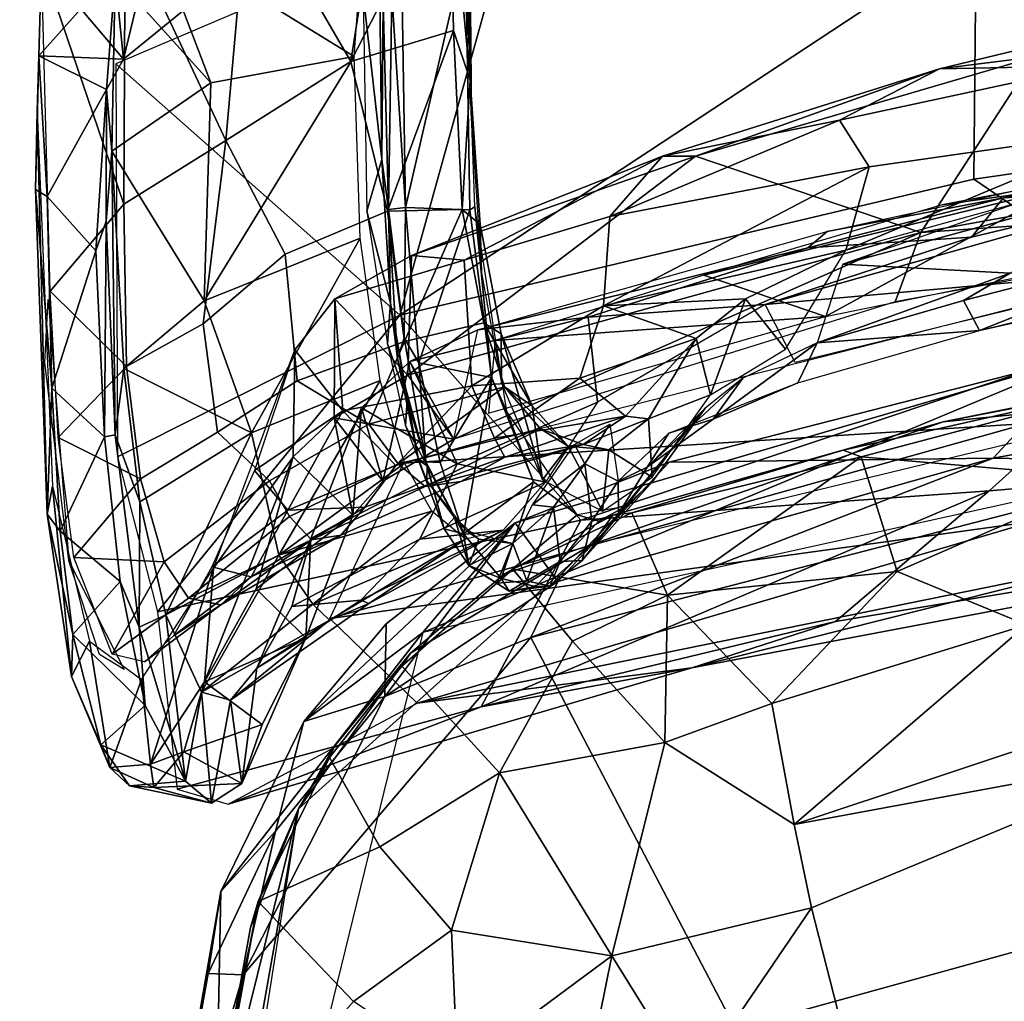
# Model space of a CAD drawing. Header units: millimetres. Extents: x -367 to 317, y -615 to 392.
# Tile 55 of 191: x -248 to -132, y 113 to 229. Entities that reach past the tile are written whole.
import ezdxf

# ---------------------------------------------------------------- set-up
doc = ezdxf.new("R2010")
doc.units = ezdxf.units.MM
doc.layers.add('Fbx_Root', color=7, linetype='Continuous', true_color=0x000000)
doc.styles.add('Default', font='arial.ttf')
doc.dimstyles.new('Default', dxfattribs={"dimscale": 10, "dimtxt": 2.5, "dimasz": 3, "dimexe": 1, "dimexo": 0.5, "dimgap": 0.8, "dimtad": 1, "dimtoh": 1, "dimzin": 1, "dimdsep": 46, "dimtxsty": 'Default', "dimcen": 2.5, "dimadec": 1, "dimazin": 1, "dimtfac": 1, "dimtdec": 4, "dimtix": 1, "dimtofl": 0, "dimtmove": 1, "dimatfit": 3, "dimfxl": 1, "dimtolj": 1, "dimtzin": 1, "dimarcsym": 0})

# ---------------------------------------------------------------- blocks, each defined once
blk = doc.blocks.new('*D1')
at = {"layer": 'Defpoints', "color": 0}
for p in [(-317.82, 295.28), (317.18, 295.28), (-317.82, -604.77)]:
    blk.add_point(p, dxfattribs=at)
at = {"layer": 'Fbx_Root', "color": 0, "lineweight": -2}
for p, q in [((-317.82, 290.28), (-317.82, -614.77)), ((317.18, 290.28), (317.18, -614.77)), ((287.18, -604.77), (-287.82, -604.77))]:
    blk.add_line(p, q, dxfattribs=at)
at = {"layer": 'Fbx_Root', "color": 0}
for points in [[(-287.82, -599.77), (-287.82, -609.77), (-317.82, -604.77)], [(287.18, -609.77), (287.18, -599.77), (317.18, -604.77)]]:
    blk.add_solid(points, dxfattribs=at)
at = {"layer": 'Fbx_Root', "color": 0, "insert": (-0.32, -584.01), "char_height": 25, "attachment_point": 5, "style": 'Default'}
blk.add_mtext('\\A1;635.00', dxfattribs=at)

msp = doc.modelspace()

# ---------------------------------------------------------------- linework, layer by layer
at = {"layer": 'Fbx_Root'}
for points in [[(-208.998, 224.219, 835.748), (-221.031, 245.008, 919.348), (-204.598, 252.479, 923.128)], [(-208.998, 224.219, 835.748), (-204.598, 252.479, 923.128), (-197.26, 247.065, 898.36)], [(-196.88, 227.873, 835.347), (-208.998, 224.219, 835.748), (-197.26, 247.065, 898.36)], [(-194.925, 222.02, 819.108), (-196.88, 227.873, 835.347), (-197.26, 247.065, 898.36)], [(-194.925, 222.02, 819.108), (-197.26, 247.065, 898.36), (-195.246, 245.091, 896.296)], [(-235.564, 240.233, 927.177), (-221.031, 245.008, 919.348), (-223.721, 214.925, 825.89)], [(-223.721, 214.925, 825.89), (-221.031, 245.008, 919.348), (-208.998, 224.219, 835.748)], [(-194.759, 217.223, 824.889), (-194.925, 222.02, 819.108), (-195.246, 245.091, 896.296)], [(-194.759, 217.223, 824.889), (-195.246, 245.091, 896.296), (-194.968, 239.453, 897.305)], [(-203.223, 194.319, 816.341), (-189.394, 244.125, 952.193), (-236.673, 223.947, 937.441)], [(-203.223, 194.319, 816.341), (-135.281, 239.079, 902.977), (-189.394, 244.125, 952.193)], [(-135.554, 210.335, 817.197), (-66.128, 220.325, 821.241), (-54.065, 242.658, 884.729), (-135.281, 239.079, 902.977)], [(-235.731, 207.385, 822.931), (-245.445, 235.941, 932.052), (-235.564, 240.233, 927.177)], [(-235.731, 207.385, 822.931), (-235.564, 240.233, 927.177), (-223.721, 214.925, 825.89)], [(-225.477, 221.711, 875.44), (-232.197, 239.336, 939.49), (-236.742, 234.229, 930.097)], [(-235.777, 224.491, 935.502), (-236.742, 234.229, 930.097), (-232.197, 239.336, 939.49)], [(-235.777, 224.491, 935.502), (-232.197, 239.336, 939.49), (-227.169, 231.515, 946.434)], [(-232.197, 239.336, 939.49), (-225.477, 221.711, 875.44), (-208.576, 224.813, 861.905)], [(-232.197, 239.336, 939.49), (-208.576, 224.813, 861.905), (-207.647, 237.588, 902.074)], [(-203.223, 194.319, 816.341), (-135.554, 210.335, 817.197), (-135.281, 239.079, 902.977)], [(-202.559, 206.996, 819.292), (-195.47, 237.768, 896.669), (-202.919, 231.633, 898.611)], [(-195.47, 237.768, 896.669), (-202.559, 206.996, 819.292), (-194.964, 206.721, 794.105)], [(-195.47, 237.768, 896.669), (-194.964, 206.721, 794.105), (-194.366, 207.083, 790.266)], [(-245.762, 224.879, 930.787), (-245.445, 235.941, 932.052), (-245.971, 218.369, 882.252)], [(-245.762, 224.879, 930.787), (-240.813, 230.417, 942.23), (-245.445, 235.941, 932.052)], [(-245.445, 235.941, 932.052), (-235.731, 207.385, 822.931), (-244.407, 197.143, 808.643)], [(-205.324, 212.657, 823.437), (-205.611, 235.059, 897.431), (-207.538, 232.137, 885.317)], [(-205.324, 212.657, 823.437), (-205.168, 231.285, 894.998), (-205.611, 235.059, 897.431)], [(-237.794, 220.906, 927.201), (-236.742, 234.229, 930.097), (-235.777, 224.491, 935.502)], [(-236.742, 234.229, 930.097), (-237.794, 220.906, 927.201), (-237.144, 213.633, 868.91)], [(-236.742, 234.229, 930.097), (-237.144, 213.633, 868.91), (-225.477, 221.711, 875.44)], [(-205.324, 212.657, 823.437), (-207.538, 232.137, 885.317), (-207.096, 206.564, 799.434)], [(-204.145, 232.185, 900.414), (-205.168, 231.285, 894.998), (-204.542, 206.779, 817.533)], [(-204.145, 232.185, 900.414), (-204.542, 206.779, 817.533), (-202.559, 206.996, 819.292)], [(-202.559, 206.996, 819.292), (-202.919, 231.633, 898.611), (-204.145, 232.185, 900.414)], [(-139.604, 223.357, 447.767), (-121.652, 223.713, 463.508), (-100.681, 232.773, 443.702)], [(-100.681, 232.773, 443.702), (-128.363, 224.749, 444.912), (-139.604, 223.357, 447.767)], [(-235.777, 224.491, 935.502), (-227.169, 231.515, 946.434), (-240.813, 230.417, 942.23)], [(-205.168, 231.285, 894.998), (-205.324, 212.657, 823.437), (-204.542, 206.779, 817.533)], [(-240.813, 230.417, 942.23), (-245.762, 224.879, 930.787), (-235.777, 224.491, 935.502)], [(-208.998, 224.219, 835.748), (-196.88, 227.873, 835.347), (-204.676, 206.578, 769.616)], [(-195.871, 206.785, 760.82), (-204.676, 206.578, 769.616), (-196.88, 227.873, 835.347)], [(-194.925, 222.02, 819.108), (-195.871, 206.785, 760.82), (-196.88, 227.873, 835.347)], [(-246.153, 209.14, 879.678), (-245.762, 224.879, 930.787), (-245.971, 218.369, 882.252)], [(-245.762, 224.879, 930.787), (-246.153, 209.14, 879.678), (-244.771, 208.299, 883.581)], [(-237.794, 220.906, 927.201), (-235.777, 224.491, 935.502), (-245.762, 224.879, 930.787)], [(-244.771, 208.299, 883.581), (-237.794, 220.906, 927.201), (-245.762, 224.879, 930.787)], [(-208.576, 224.813, 861.905), (-225.477, 221.711, 875.44), (-226.288, 196.01, 794.662)], [(-208.576, 224.813, 861.905), (-226.288, 196.01, 794.662), (-207.883, 203.407, 789.443)], [(-216.726, 201.531, 767.789), (-223.721, 214.925, 825.89), (-208.998, 224.219, 835.748), (-204.676, 206.578, 769.616)], [(-139.604, 223.357, 447.767), (-128.363, 224.749, 444.912), (-168.373, 213.065, 450.223)], [(-128.363, 224.749, 444.912), (-141.821, 204.072, 446.071), (-168.373, 213.065, 450.223)], [(-141.821, 204.072, 446.071), (-128.363, 224.749, 444.912), (-83.802, 214.564, 440.093)], [(-236.673, 223.947, 937.441), (-236.495, 177.629, 794.356), (-203.223, 194.319, 816.341)], [(-172.242, 213.062, 452.348), (-151.385, 217.297, 460.417), (-139.604, 223.357, 447.767)], [(-139.604, 223.357, 447.767), (-168.373, 213.065, 450.223), (-172.242, 213.062, 452.348)], [(-121.652, 223.713, 463.508), (-151.385, 217.297, 460.417), (-147.883, 211.804, 481.961), (-116.37, 216.281, 488.32)], [(-121.652, 223.713, 463.508), (-139.604, 223.357, 447.767), (-151.385, 217.297, 460.417)], [(-226.288, 196.01, 794.662), (-225.477, 221.711, 875.44), (-237.144, 213.633, 868.91)], [(-193.758, 204.994, 757.176), (-195.871, 206.785, 760.82), (-194.925, 222.02, 819.108)], [(-193.758, 204.994, 757.176), (-194.925, 222.02, 819.108), (-194.759, 217.223, 824.889), (-193.572, 199.313, 760.799)], [(-237.794, 220.906, 927.201), (-244.771, 208.299, 883.581), (-239.053, 201.924, 869.678)], [(-237.815, 205.409, 877.376), (-237.794, 220.906, 927.201), (-239.053, 201.924, 869.678)], [(-237.815, 205.409, 877.376), (-237.144, 213.633, 868.91), (-237.794, 220.906, 927.201)], [(-66.128, 220.325, 821.241), (-135.554, 210.335, 817.197), (-111.296, 193.826, 747.236), (-37.974, 201.398, 750.655)], [(-245.971, 218.369, 882.252), (-244.772, 170.879, 754.007), (-246.153, 209.14, 879.678)], [(-245.971, 218.369, 882.252), (-244.148, 174.188, 733.454), (-244.772, 170.879, 754.007)], [(-151.385, 217.297, 460.417), (-178.46, 205.957, 472.933), (-147.883, 211.804, 481.961)], [(-151.385, 217.297, 460.417), (-172.242, 213.062, 452.348), (-178.46, 205.957, 472.933)], [(-147.883, 211.804, 481.961), (-150.649, 202.001, 503.855), (-116.37, 216.281, 488.32)], [(-150.649, 202.001, 503.855), (-108.555, 213.557, 498.237), (-116.37, 216.281, 488.32)], [(-223.721, 214.925, 825.89), (-226.402, 193.309, 754.831), (-235.431, 188.284, 756.116), (-235.731, 207.385, 822.931)], [(-226.402, 193.309, 754.831), (-223.721, 214.925, 825.89), (-216.726, 201.531, 767.789)], [(-97.613, 215.313, 451.019), (-139.281, 207.307, 455.428), (-125.402, 209.289, 452.524)], [(-236.761, 180.224, 796.662), (-237.144, 213.633, 868.91), (-237.815, 205.409, 877.376)], [(-237.144, 213.633, 868.91), (-235.732, 188.021, 785.233), (-226.288, 196.01, 794.662)], [(-237.144, 213.633, 868.91), (-236.761, 180.224, 796.662), (-235.732, 188.021, 785.233)], [(-141.821, 204.072, 446.071), (-83.802, 214.564, 440.093), (-75.631, 208.714, 445.566)], [(-132.062, 208.147, 466.645), (-110.906, 213.307, 452.905), (-102.093, 214.465, 462.19), (-111.865, 209.241, 488.761)], [(-204.3, 195.738, 762.913), (-205.324, 212.657, 823.437), (-207.096, 206.564, 799.434)], [(-204.3, 195.738, 762.913), (-204.542, 206.779, 817.533), (-205.324, 212.657, 823.437)], [(-202.267, 187.263, 455.362), (-168.373, 213.065, 450.223), (-141.821, 204.072, 446.071)], [(-168.373, 213.065, 450.223), (-202.267, 187.263, 455.362), (-201.849, 201.369, 456.237)], [(-172.242, 213.062, 452.348), (-168.373, 213.065, 450.223), (-201.849, 201.369, 456.237)], [(-195.629, 200.802, 469.631), (-172.242, 213.062, 452.348), (-201.849, 201.369, 456.237)], [(-178.46, 205.957, 472.933), (-172.242, 213.062, 452.348), (-195.629, 200.802, 469.631)], [(-152.842, 204.175, 458.042), (-110.906, 213.307, 452.905), (-132.062, 208.147, 466.645)], [(-178.46, 205.957, 472.933), (-179.221, 195.41, 502.01), (-147.883, 211.804, 481.961)], [(-147.883, 211.804, 481.961), (-179.221, 195.41, 502.01), (-150.649, 202.001, 503.855)], [(-135.554, 210.335, 817.197), (-203.223, 194.319, 816.341), (-181.877, 170.175, 709.777), (-111.296, 193.826, 747.236)], [(-151.001, 200.315, 504.723), (-114.681, 210.208, 500.175), (-124.257, 209.687, 500.011)], [(-151.001, 200.315, 504.723), (-131.286, 199.281, 502.304), (-114.681, 210.208, 500.175)], [(-246.153, 209.14, 879.678), (-244.772, 170.879, 754.007), (-244.204, 185.722, 812.208)], [(-244.204, 185.722, 812.208), (-244.771, 208.299, 883.581), (-246.153, 209.14, 879.678)], [(-167.397, 199.054, 458.227), (-153.021, 194.172, 455.5), (-125.402, 209.289, 452.524)], [(-139.281, 207.307, 455.428), (-167.397, 199.054, 458.227), (-125.402, 209.289, 452.524)], [(-111.865, 209.241, 488.761), (-160.13, 195.582, 494.966), (-135.833, 203.508, 490.174)], [(-111.865, 209.241, 488.761), (-110.787, 199.961, 489.683), (-160.13, 195.582, 494.966)], [(-112.694, 202.419, 450.699), (-125.402, 209.289, 452.524), (-153.021, 194.172, 455.5)], [(-135.833, 203.508, 490.174), (-132.062, 208.147, 466.645), (-111.865, 209.241, 488.761)], [(-244.204, 185.722, 812.208), (-239.053, 201.924, 869.678), (-244.771, 208.299, 883.581)], [(-135.833, 203.508, 490.174), (-155.107, 202.247, 470.231), (-132.062, 208.147, 466.645)], [(-132.062, 208.147, 466.645), (-155.107, 202.247, 470.231), (-152.842, 204.175, 458.042)], [(-75.631, 208.714, 445.566), (-144.844, 195.907, 452.731), (-141.821, 204.072, 446.071)], [(-235.431, 188.284, 756.116), (-244.407, 197.143, 808.643), (-235.731, 207.385, 822.931)], [(-204.676, 206.578, 769.616), (-202.659, 191.229, 704.274), (-215.316, 186.579, 705.279), (-216.726, 201.531, 767.789)], [(-204.676, 206.578, 769.616), (-195.871, 206.785, 760.82), (-202.659, 191.229, 704.274)], [(-202.559, 206.996, 819.292), (-204.542, 206.779, 817.533), (-202.681, 191.657, 765.382)], [(-204.542, 206.779, 817.533), (-204.3, 195.738, 762.913), (-203.47, 189.202, 752.439)], [(-204.542, 206.779, 817.533), (-203.47, 189.202, 752.439), (-202.681, 191.657, 765.382)], [(-202.559, 206.996, 819.292), (-202.681, 191.657, 765.382), (-200.983, 188.708, 752.946)], [(-193.311, 193.406, 702.035), (-202.659, 191.229, 704.274), (-195.871, 206.785, 760.82)], [(-194.964, 206.721, 794.105), (-202.559, 206.996, 819.292), (-200.983, 188.708, 752.946)], [(-194.964, 206.721, 794.105), (-200.983, 188.708, 752.946), (-192.386, 186.973, 715.269)], [(-195.871, 206.785, 760.82), (-193.758, 204.994, 757.176), (-191.267, 192.118, 700.079), (-193.311, 193.406, 702.035)], [(-194.964, 206.721, 794.105), (-192.386, 186.973, 715.269), (-194.366, 207.083, 790.266)], [(-190.612, 182.963, 690.355), (-194.366, 207.083, 790.266), (-192.386, 186.973, 715.269)], [(-239.053, 201.924, 869.678), (-238.005, 179.991, 799.377), (-237.815, 205.409, 877.376)], [(-236.761, 180.224, 796.662), (-237.815, 205.409, 877.376), (-238.005, 179.991, 799.377)], [(-204.3, 195.738, 762.913), (-207.096, 206.564, 799.434), (-204.668, 190.956, 740.561)], [(-178.46, 205.957, 472.933), (-195.629, 200.802, 469.631), (-194.717, 185.986, 514.796), (-179.221, 195.41, 502.01)], [(-191.267, 192.118, 700.079), (-193.758, 204.994, 757.176), (-193.572, 199.313, 760.799), (-191.224, 186.32, 704.982)], [(-207.883, 203.407, 789.443), (-226.288, 196.01, 794.662), (-220.695, 180.47, 728.524)], [(-207.883, 203.407, 789.443), (-220.695, 180.47, 728.524), (-205.526, 186.638, 722.327)], [(-202.267, 187.263, 455.362), (-141.821, 204.072, 446.071), (-196.827, 179.693, 462.293)], [(-144.844, 195.907, 452.731), (-196.827, 179.693, 462.293), (-141.821, 204.072, 446.071)], [(-194.014, 192.604, 463.214), (-152.842, 204.175, 458.042), (-155.107, 202.247, 470.231)], [(-135.833, 203.508, 490.174), (-160.13, 195.582, 494.966), (-180.996, 194.082, 475.827), (-155.107, 202.247, 470.231)], [(-136.756, 196.061, 502.182), (-106, 203.978, 498.781), (-131.286, 199.281, 502.304)], [(-136.756, 196.061, 502.182), (-134.877, 192.532, 494.281), (-106, 203.978, 498.781)], [(-103.55, 199.578, 490.765), (-106, 203.978, 498.781), (-134.877, 192.532, 494.281)], [(-244.204, 185.722, 812.208), (-238.005, 179.991, 799.377), (-239.053, 201.924, 869.678)], [(-202.758, 176.866, 465.15), (-102.723, 202.345, 450.386), (-129.274, 181.555, 485.387)], [(-155.107, 202.247, 470.231), (-180.996, 194.082, 475.827), (-194.014, 192.604, 463.214)], [(-150.649, 202.001, 503.855), (-179.221, 195.41, 502.01), (-162.462, 196.262, 509.872)], [(-162.462, 196.262, 509.872), (-157.77, 190.313, 507.045), (-150.649, 202.001, 503.855)], [(-134.877, 192.532, 494.281), (-93.031, 202.86, 488.154), (-103.55, 199.578, 490.765)], [(-216.726, 201.531, 767.789), (-215.316, 186.579, 705.279), (-224.711, 180.519, 700.322), (-226.402, 193.309, 754.831)], [(-210.853, 196.258, 460.909), (-195.629, 200.802, 469.631), (-201.849, 201.369, 456.237)], [(-201.849, 201.369, 456.237), (-202.267, 187.263, 455.362), (-210.853, 196.258, 460.909)], [(-210.853, 196.258, 460.909), (-209.929, 183.042, 499.818), (-194.717, 185.986, 514.796), (-195.629, 200.802, 469.631)], [(-160.13, 195.582, 494.966), (-110.787, 199.961, 489.683), (-156.619, 188.745, 495.615)], [(-131.286, 199.281, 502.304), (-151.001, 200.315, 504.723), (-154.002, 191.054, 505.332)], [(-191.988, 191.346, 462.134), (-153.021, 194.172, 455.5), (-167.397, 199.054, 458.227)], [(-131.286, 199.281, 502.304), (-154.002, 191.054, 505.332), (-136.756, 196.061, 502.182)], [(-244.636, 196.185, 806.984), (-242.208, 165.385, 689.864), (-245.055, 188.726, 786.383)], [(-244.407, 197.143, 808.643), (-235.431, 188.284, 756.116), (-243.483, 179.89, 746.79)], [(-210.853, 196.258, 460.909), (-210.957, 182.218, 460.824), (-215.766, 177.629, 468.647), (-215.577, 190.253, 469.535)], [(-215.577, 190.253, 469.535), (-209.929, 183.042, 499.818), (-210.853, 196.258, 460.909)], [(-202.267, 187.263, 455.362), (-210.957, 182.218, 460.824), (-210.853, 196.258, 460.909)], [(-162.462, 196.262, 509.872), (-179.221, 195.41, 502.01), (-168.266, 191.569, 519.772)], [(-168.266, 191.569, 519.772), (-166.575, 184.922, 515.899), (-162.462, 196.262, 509.872)], [(-162.462, 196.262, 509.872), (-166.575, 184.922, 515.899), (-157.77, 190.313, 507.045)], [(-220.695, 180.47, 728.524), (-226.288, 196.01, 794.662), (-235.732, 188.021, 785.233)], [(-202.338, 184.25, 715.611), (-204.3, 195.738, 762.913), (-204.668, 190.956, 740.561)], [(-202.338, 184.25, 715.611), (-201.024, 177.226, 699.906), (-204.3, 195.738, 762.913)], [(-201.024, 177.226, 699.906), (-203.47, 189.202, 752.439), (-204.3, 195.738, 762.913)], [(-181.99, 186.903, 526.924), (-179.221, 195.41, 502.01), (-194.717, 185.986, 514.796)], [(-179.221, 195.41, 502.01), (-181.99, 186.903, 526.924), (-168.266, 191.569, 519.772)], [(-179.917, 184.055, 512.444), (-180.996, 194.082, 475.827), (-160.13, 195.582, 494.966)], [(-154.002, 191.054, 505.332), (-134.877, 192.532, 494.281), (-136.756, 196.061, 502.182)], [(-231.785, 159.371, 721.392), (-203.223, 194.319, 816.341), (-236.495, 177.629, 794.356)], [(-231.785, 159.371, 721.392), (-181.877, 170.175, 709.777), (-203.223, 194.319, 816.341)], [(-179.917, 184.055, 512.444), (-196.447, 176.784, 512.41), (-202.037, 188.878, 466.661), (-180.996, 194.082, 475.827)], [(-180.996, 194.082, 475.827), (-202.037, 188.878, 466.661), (-194.014, 192.604, 463.214)], [(-153.021, 194.172, 455.5), (-191.988, 191.346, 462.134), (-192.75, 182.763, 461.821)], [(-181.877, 170.175, 709.777), (-133.76, 173.632, 679.625), (-111.296, 193.826, 747.236)], [(-133.76, 173.632, 679.625), (-77.359, 178.373, 665.203), (-111.296, 193.826, 747.236)], [(-226.402, 193.309, 754.831), (-224.711, 180.519, 700.322), (-233.773, 175.03, 700.55), (-235.431, 188.284, 756.116)], [(-202.659, 191.229, 704.274), (-193.311, 193.406, 702.035), (-190.886, 185.883, 659.95), (-206.851, 181.493, 664.469)], [(-187.618, 183.63, 652.012), (-190.886, 185.883, 659.95), (-193.311, 193.406, 702.035)], [(-187.618, 183.63, 652.012), (-193.311, 193.406, 702.035), (-191.267, 192.118, 700.079)], [(-202.681, 191.657, 765.382), (-203.47, 189.202, 752.439), (-200.129, 177.051, 704.481)], [(-200.983, 188.708, 752.946), (-202.681, 191.657, 765.382), (-200.129, 177.051, 704.481)], [(-196.827, 179.693, 462.293), (-194.014, 192.604, 463.214), (-202.037, 188.878, 466.661)], [(-191.267, 192.118, 700.079), (-186.412, 174.928, 640.902), (-187.618, 183.63, 652.012)], [(-191.224, 186.32, 704.982), (-186.412, 174.928, 640.902), (-191.267, 192.118, 700.079)], [(-168.266, 191.569, 519.772), (-181.99, 186.903, 526.924), (-176.593, 182.418, 552.46)], [(-176.593, 182.418, 552.46), (-173.916, 182.11, 549.347), (-168.266, 191.569, 519.772)], [(-166.575, 184.922, 515.899), (-168.266, 191.569, 519.772), (-173.916, 182.11, 549.347)], [(-134.877, 192.532, 494.281), (-154.002, 191.054, 505.332), (-156.3, 186.337, 497.249)], [(-206.851, 181.493, 664.469), (-215.316, 186.579, 705.279), (-202.659, 191.229, 704.274)], [(-202.338, 184.25, 715.611), (-204.668, 190.956, 740.561), (-202.537, 181.262, 696.055)], [(-162.767, 186.884, 510.46), (-166.282, 182.065, 502.779), (-154.002, 191.054, 505.332)], [(-156.3, 186.337, 497.249), (-154.002, 191.054, 505.332), (-166.282, 182.065, 502.779)], [(-139.183, 181.741, 377.592), (-95.524, 190.485, 375.809), (-116.892, 186.085, 367.745)], [(-95.524, 190.485, 375.809), (-139.183, 181.741, 377.592), (-107.493, 184.971, 376.474)], [(-215.766, 177.629, 468.647), (-225.176, 164.496, 519.649), (-215.577, 190.253, 469.535)], [(-209.929, 183.042, 499.818), (-215.577, 190.253, 469.535), (-220.344, 176.015, 499.068)], [(-200.129, 177.051, 704.481), (-203.47, 189.202, 752.439), (-201.024, 177.226, 699.906)], [(-49.223, 190.262, 374.267), (-200.507, 156.914, 381.406), (-121.938, 189.699, 376.676)], [(-189.628, 169.855, 380.257), (-121.938, 189.699, 376.676), (-200.507, 156.914, 381.406)], [(-121.938, 189.699, 376.676), (-189.628, 169.855, 380.257), (-171.463, 177.009, 379.898)], [(-121.938, 189.699, 376.676), (-171.463, 177.009, 379.898), (-133.261, 177.45, 424.979)], [(-133.261, 177.45, 424.979), (-80.432, 187.005, 422.192), (-121.938, 189.699, 376.676)], [(-233.773, 175.03, 700.55), (-243.483, 179.89, 746.79), (-235.431, 188.284, 756.116)], [(-235.732, 188.021, 785.233), (-236.761, 180.224, 796.662), (-233.863, 172.315, 726.355)], [(-235.732, 188.021, 785.233), (-233.863, 172.315, 726.355), (-220.695, 180.47, 728.524)], [(-202.037, 188.878, 466.661), (-196.447, 176.784, 512.41), (-207.709, 183.394, 474.836)], [(-205.229, 174.752, 468.657), (-202.037, 188.878, 466.661), (-207.709, 183.394, 474.836)], [(-196.827, 179.693, 462.293), (-202.037, 188.878, 466.661), (-205.229, 174.752, 468.657)], [(-192.386, 186.973, 715.269), (-200.983, 188.708, 752.946), (-198.461, 176.964, 700.881)], [(-198.461, 176.964, 700.881), (-200.983, 188.708, 752.946), (-200.129, 177.051, 704.481)], [(-210.957, 182.218, 460.824), (-202.267, 187.263, 455.362), (-196.827, 179.693, 462.293)], [(-195.715, 168.536, 657.425), (-192.386, 186.973, 715.269), (-198.461, 176.964, 700.881)], [(-195.715, 168.536, 657.425), (-187.47, 174.675, 646.77), (-192.386, 186.973, 715.269)], [(-194.717, 185.986, 514.796), (-192.044, 179.846, 543.381), (-181.99, 186.903, 526.924)], [(-192.386, 186.973, 715.269), (-187.47, 174.675, 646.77), (-190.612, 182.963, 690.355)], [(-181.99, 186.903, 526.924), (-192.044, 179.846, 543.381), (-176.593, 182.418, 552.46)], [(-167.231, 183.359, 517.45), (-174.076, 176.405, 512.844), (-162.767, 186.884, 510.46)], [(-166.282, 182.065, 502.779), (-162.767, 186.884, 510.46), (-174.076, 176.405, 512.844)], [(-133.261, 177.45, 424.979), (-108.124, 176.948, 426.756), (-80.432, 187.005, 422.192)], [(-243.244, 168.872, 753.006), (-244.204, 185.722, 812.208), (-244.772, 170.879, 754.007)], [(-244.204, 185.722, 812.208), (-243.244, 168.872, 753.006), (-238.005, 179.991, 799.377)], [(-218.559, 174.786, 657.728), (-224.711, 180.519, 700.322), (-215.316, 186.579, 705.279), (-206.851, 181.493, 664.469)], [(-220.695, 180.47, 728.524), (-217.469, 166.053, 661.833), (-205.526, 186.638, 722.327)], [(-202.658, 176.87, 673.414), (-205.526, 186.638, 722.327), (-217.469, 166.053, 661.833)], [(-209.929, 183.042, 499.818), (-203.664, 176.601, 534.946), (-194.717, 185.986, 514.796)], [(-203.406, 176.803, 630.8), (-206.851, 181.493, 664.469), (-190.886, 185.883, 659.95)], [(-194.717, 185.986, 514.796), (-203.664, 176.601, 534.946), (-192.044, 179.846, 543.381)], [(-203.406, 176.803, 630.8), (-190.886, 185.883, 659.95), (-186.627, 180.91, 621.415)], [(-183.384, 178.889, 611.822), (-186.627, 180.91, 621.415), (-190.886, 185.883, 659.95)], [(-183.384, 178.889, 611.822), (-190.886, 185.883, 659.95), (-187.618, 183.63, 652.012)], [(-166.282, 182.065, 502.779), (-171.52, 180.415, 505.357), (-156.3, 186.337, 497.249)], [(-139.183, 181.741, 377.592), (-116.892, 186.085, 367.745), (-150.967, 178.406, 370.83)], [(-148.823, 177.612, 368.716), (-150.967, 178.406, 370.83), (-116.892, 186.085, 367.745)], [(-148.823, 177.612, 368.716), (-116.892, 186.085, 367.745), (-119.421, 175.119, 363.226)], [(-180.563, 167.313, 380.258), (-107.493, 184.971, 376.474), (-139.183, 181.741, 377.592)], [(-173.916, 182.11, 549.347), (-173.47, 175.224, 548.745), (-166.575, 184.922, 515.899)], [(-213.684, 168.02, 506.644), (-207.709, 183.394, 474.836), (-196.447, 176.784, 512.41)], [(-207.709, 183.394, 474.836), (-213.684, 168.02, 506.644), (-208.743, 170.744, 474.975)], [(-205.229, 174.752, 468.657), (-207.709, 183.394, 474.836), (-208.743, 170.744, 474.975)], [(-199.99, 176.565, 676.763), (-202.338, 184.25, 715.611), (-202.537, 181.262, 696.055)], [(-199.99, 176.565, 676.763), (-201.024, 177.226, 699.906), (-202.338, 184.25, 715.611)], [(-179.917, 184.055, 512.444), (-186.056, 174.623, 539.85), (-196.447, 176.784, 512.41)], [(-186.412, 174.928, 640.902), (-183.384, 178.889, 611.822), (-187.618, 183.63, 652.012)], [(-177.427, 170.92, 529.747), (-174.076, 176.405, 512.844), (-167.231, 183.359, 517.45)], [(-177.427, 170.92, 529.747), (-167.231, 183.359, 517.45), (-173.415, 174.717, 545.87)], [(-173.415, 174.717, 545.87), (-167.231, 183.359, 517.45), (-176.605, 171.762, 565.363)], [(-209.929, 183.042, 499.818), (-220.344, 176.015, 499.068), (-216.405, 171.345, 526.162)], [(-209.929, 183.042, 499.818), (-216.405, 171.345, 526.162), (-203.664, 176.601, 534.946)], [(-215.766, 177.629, 468.647), (-210.957, 182.218, 460.824), (-208.743, 170.744, 474.975)], [(-196.827, 179.693, 462.293), (-205.229, 174.752, 468.657), (-210.957, 182.218, 460.824)], [(-205.229, 174.752, 468.657), (-208.743, 170.744, 474.975), (-210.957, 182.218, 460.824)], [(-192.044, 179.846, 543.381), (-190.818, 177.603, 561.947), (-176.593, 182.418, 552.46)], [(-176.593, 182.418, 552.46), (-190.818, 177.603, 561.947), (-181.605, 179.065, 582.687)], [(-182.293, 170.783, 603.467), (-190.612, 182.963, 690.355), (-187.47, 174.675, 646.77)], [(-173.916, 182.11, 549.347), (-176.593, 182.418, 552.46), (-181.605, 179.065, 582.687)], [(-206.851, 181.493, 664.469), (-203.406, 176.803, 630.8), (-216.212, 170.584, 628.554), (-218.559, 174.786, 657.728)], [(-211.448, 158.565, 501.498), (-129.274, 181.555, 485.387), (-128.617, 170.021, 518.757)], [(-202.758, 176.866, 465.15), (-129.274, 181.555, 485.387), (-211.448, 158.565, 501.498)], [(-199.99, 176.565, 676.763), (-202.537, 181.262, 696.055), (-200.028, 174.816, 660.29)], [(-182.639, 179.063, 527.121), (-178.444, 181.484, 518.489), (-181.396, 176.82, 532.58)], [(-173.916, 182.11, 549.347), (-181.605, 179.065, 582.687), (-178.583, 178.437, 577.713)], [(-177.483, 174.749, 518.367), (-181.396, 176.82, 532.58), (-178.444, 181.484, 518.489)], [(-139.183, 181.741, 377.592), (-178.107, 170.768, 379.923), (-180.563, 167.313, 380.258)], [(-178.583, 178.437, 577.713), (-173.47, 175.224, 548.745), (-173.916, 182.11, 549.347)], [(-178.107, 170.768, 379.923), (-139.183, 181.741, 377.592), (-150.967, 178.406, 370.83)], [(-174.076, 176.405, 512.844), (-171.52, 180.415, 505.357), (-166.282, 182.065, 502.779)], [(-243.483, 179.89, 746.79), (-233.773, 175.03, 700.55), (-241.644, 165.765, 686.821)], [(-236.157, 162.932, 736.789), (-238.005, 179.991, 799.377), (-243.244, 168.872, 753.006)], [(-233.943, 157.536, 711.707), (-236.761, 180.224, 796.662), (-238.005, 179.991, 799.377), (-236.157, 162.932, 736.789)], [(-233.943, 157.536, 711.707), (-233.863, 172.315, 726.355), (-236.761, 180.224, 796.662)], [(-233.863, 172.315, 726.355), (-230.785, 159.005, 667.058), (-220.695, 180.47, 728.524)], [(-224.711, 180.519, 700.322), (-218.559, 174.786, 657.728), (-230.989, 165.264, 647.981), (-233.773, 175.03, 700.55)], [(-217.469, 166.053, 661.833), (-220.695, 180.47, 728.524), (-230.785, 159.005, 667.058)], [(-200.208, 174.12, 601.102), (-203.406, 176.803, 630.8), (-186.627, 180.91, 621.415)], [(-200.208, 174.12, 601.102), (-186.627, 180.91, 621.415), (-181.605, 179.065, 582.687)], [(-183.384, 178.889, 611.822), (-181.605, 179.065, 582.687), (-186.627, 180.91, 621.415)], [(-174.076, 176.405, 512.844), (-177.483, 174.749, 518.367), (-171.52, 180.415, 505.357)], [(-190.818, 177.603, 561.947), (-192.044, 179.846, 543.381), (-203.664, 176.601, 534.946), (-207.333, 171.684, 552.995)], [(-196.033, 174.724, 575.708), (-200.208, 174.12, 601.102), (-181.605, 179.065, 582.687)], [(-190.818, 177.603, 561.947), (-196.033, 174.724, 575.708), (-181.605, 179.065, 582.687)], [(-181.396, 176.82, 532.58), (-187.553, 171.967, 553.994), (-182.639, 179.063, 527.121)], [(-186.412, 174.928, 640.902), (-179.34, 171.239, 584.016), (-183.384, 178.889, 611.822)], [(-178.583, 178.437, 577.713), (-181.605, 179.065, 582.687), (-183.384, 178.889, 611.822)], [(-179.34, 171.239, 584.016), (-178.583, 178.437, 577.713), (-183.384, 178.889, 611.822)], [(-215.766, 177.629, 468.647), (-226.228, 151.116, 524.803), (-225.176, 164.496, 519.649)], [(-226.228, 151.116, 524.803), (-215.766, 177.629, 468.647), (-220.152, 162.088, 497.482)], [(-215.766, 177.629, 468.647), (-208.743, 170.744, 474.975), (-220.152, 162.088, 497.482)], [(-196.033, 174.724, 575.708), (-190.818, 177.603, 561.947), (-207.333, 171.684, 552.995), (-210.159, 168.404, 573.714)], [(-179.34, 171.239, 584.016), (-173.47, 175.224, 548.745), (-178.583, 178.437, 577.713)], [(-175.88, 171.036, 370.948), (-178.107, 170.768, 379.923), (-150.967, 178.406, 370.83)], [(-175.88, 171.036, 370.948), (-150.967, 178.406, 370.83), (-148.823, 177.612, 368.716)], [(-148.823, 177.612, 368.716), (-171.661, 161.337, 365.806), (-175.88, 171.036, 370.948)], [(-148.823, 177.612, 368.716), (-144.572, 164.093, 362.49), (-171.661, 161.337, 365.806)], [(-151.854, 158.219, 616.054), (-85.011, 169.353, 611.236), (-77.359, 178.373, 665.203), (-133.76, 173.632, 679.625)], [(-119.421, 175.119, 363.226), (-144.572, 164.093, 362.49), (-148.823, 177.612, 368.716)], [(-199.432, 171.224, 636.423), (-202.658, 176.87, 673.414), (-217.469, 166.053, 661.833)], [(-216.405, 171.345, 526.162), (-207.333, 171.684, 552.995), (-203.664, 176.601, 534.946)], [(-203.406, 176.803, 630.8), (-200.208, 174.12, 601.102), (-213.612, 167.847, 599.722), (-216.212, 170.584, 628.554)], [(-213.684, 168.02, 506.644), (-196.447, 176.784, 512.41), (-200.84, 167.942, 537.33), (-215.918, 159.97, 529.294)], [(-201.024, 177.226, 699.906), (-199.99, 176.565, 676.763), (-197.969, 169.124, 658.851)], [(-200.129, 177.051, 704.481), (-201.024, 177.226, 699.906), (-197.969, 169.124, 658.851)], [(-200.84, 167.942, 537.33), (-196.447, 176.784, 512.41), (-186.056, 174.623, 539.85)], [(-200.129, 177.051, 704.481), (-197.969, 169.124, 658.851), (-195.715, 168.536, 657.425)], [(-195.715, 168.536, 657.425), (-198.461, 176.964, 700.881), (-200.129, 177.051, 704.481)], [(-196.783, 170.462, 640.1), (-199.99, 176.565, 676.763), (-200.028, 174.816, 660.29)], [(-196.783, 170.462, 640.1), (-197.969, 169.124, 658.851), (-199.99, 176.565, 676.763)], [(-184.599, 162.916, 427.223), (-171.463, 177.009, 379.898), (-189.628, 169.855, 380.257)], [(-133.261, 177.45, 424.979), (-187.749, 156.344, 431.76), (-108.124, 176.948, 426.756)], [(-184.599, 162.916, 427.223), (-187.749, 156.344, 431.76), (-133.261, 177.45, 424.979)], [(-108.124, 176.948, 426.756), (-187.749, 156.344, 431.76), (-163.628, 110.22, 433.74), (-95.537, 129.043, 428.681)], [(-181.396, 176.82, 532.58), (-185.086, 171.707, 551.889), (-187.553, 171.967, 553.994)], [(-181.396, 176.82, 532.58), (-180.593, 170.059, 533.07), (-184.307, 165.309, 552.644), (-185.086, 171.707, 551.889)], [(-133.261, 177.45, 424.979), (-171.463, 177.009, 379.898), (-184.599, 162.916, 427.223)], [(-181.396, 176.82, 532.58), (-177.483, 174.749, 518.367), (-180.593, 170.059, 533.07)], [(-177.483, 174.749, 518.367), (-174.076, 176.405, 512.844), (-177.427, 170.92, 529.747)], [(-225.373, 164.673, 526.894), (-216.405, 171.345, 526.162), (-220.344, 176.015, 499.068)], [(-244.148, 174.188, 733.454), (-241.909, 151.719, 672.74), (-244.772, 170.879, 754.007)], [(-241.909, 151.719, 672.74), (-244.148, 174.188, 733.454), (-239.78, 155.918, 641.781)], [(-230.989, 165.264, 647.981), (-241.644, 165.765, 686.821), (-233.773, 175.03, 700.55)], [(-218.559, 174.786, 657.728), (-216.212, 170.584, 628.554), (-228.128, 160.97, 614.526), (-230.989, 165.264, 647.981)], [(-200.208, 174.12, 601.102), (-196.033, 174.724, 575.708), (-210.159, 168.404, 573.714), (-213.612, 167.847, 599.722)], [(-186.056, 174.623, 539.85), (-191.027, 168.999, 569.451), (-200.84, 167.942, 537.33)], [(-195.349, 168.896, 612.978), (-196.783, 170.462, 640.1), (-200.028, 174.816, 660.29)], [(-191.268, 163.29, 615.954), (-187.47, 174.675, 646.77), (-195.715, 168.536, 657.425)], [(-187.47, 174.675, 646.77), (-191.268, 163.29, 615.954), (-182.293, 170.783, 603.467)], [(-173.415, 174.717, 545.87), (-176.605, 171.762, 565.363), (-181.707, 165.428, 550.299)], [(-177.427, 170.92, 529.747), (-173.415, 174.717, 545.87), (-181.707, 165.428, 550.299)], [(-180.593, 170.059, 533.07), (-177.483, 174.749, 518.367), (-177.427, 170.92, 529.747)], [(-119.421, 175.119, 363.226), (-129.347, 157.824, 358.602), (-144.572, 164.093, 362.49)], [(-193.612, 148.144, 616.383), (-151.854, 158.219, 616.054), (-133.76, 173.632, 679.625)], [(-193.612, 148.144, 616.383), (-133.76, 173.632, 679.625), (-181.877, 170.175, 709.777)], [(-233.863, 172.315, 726.355), (-233.943, 157.536, 711.707), (-230.785, 159.005, 667.058)], [(-185.086, 171.707, 551.889), (-189.897, 167.422, 580.763), (-187.553, 171.967, 553.994)], [(-187.213, 162.332, 586.579), (-185.547, 162.366, 570.668), (-176.605, 171.762, 565.363), (-179.74, 170.056, 583.263)], [(-181.707, 165.428, 550.299), (-176.605, 171.762, 565.363), (-185.547, 162.366, 570.668)], [(-176.605, 171.762, 565.363), (-182.293, 170.783, 603.467), (-179.74, 170.056, 583.263)], [(-244.772, 170.879, 754.007), (-241.909, 151.719, 672.74), (-241.761, 156.67, 704.692)], [(-241.761, 156.67, 704.692), (-243.244, 168.872, 753.006), (-244.772, 170.879, 754.007)], [(-216.405, 171.345, 526.162), (-225.373, 164.673, 526.894), (-220.741, 163.493, 554.072)], [(-220.741, 163.493, 554.072), (-210.159, 168.404, 573.714), (-207.333, 171.684, 552.995)], [(-216.405, 171.345, 526.162), (-220.741, 163.493, 554.072), (-207.333, 171.684, 552.995)], [(-214.275, 156.304, 504.958), (-220.152, 162.088, 497.482), (-208.743, 170.744, 474.975)], [(-217.469, 166.053, 661.833), (-213.477, 160.25, 620.621), (-199.432, 171.224, 636.423)], [(-208.743, 170.744, 474.975), (-213.684, 168.02, 506.644), (-214.275, 156.304, 504.958)], [(-195.477, 167.915, 600.772), (-199.432, 171.224, 636.423), (-213.477, 160.25, 620.621)], [(-191.268, 163.29, 615.954), (-187.213, 162.332, 586.579), (-179.74, 170.056, 583.263), (-182.293, 170.783, 603.467)], [(-178.107, 170.768, 379.923), (-189.898, 164.404, 372.19), (-190.876, 163.843, 381.101)], [(-178.107, 170.768, 379.923), (-190.876, 163.843, 381.101), (-180.563, 167.313, 380.258)], [(-175.88, 171.036, 370.948), (-189.898, 164.404, 372.19), (-178.107, 170.768, 379.923)], [(-189.898, 164.404, 372.19), (-175.88, 171.036, 370.948), (-171.661, 161.337, 365.806)], [(-188.241, 162.994, 575.707), (-189.897, 167.422, 580.763), (-185.086, 171.707, 551.889)], [(-188.241, 162.994, 575.707), (-185.086, 171.707, 551.889), (-184.307, 165.309, 552.644)], [(-181.707, 165.428, 550.299), (-180.593, 170.059, 533.07), (-177.427, 170.92, 529.747)], [(-229.455, 138.474, 626.181), (-193.612, 148.144, 616.383), (-181.877, 170.175, 709.777), (-231.785, 159.371, 721.392)], [(-228.128, 160.97, 614.526), (-216.212, 170.584, 628.554), (-213.612, 167.847, 599.722)], [(-214.505, 146.432, 383.383), (-204.83, 157.956, 383.032), (-189.628, 169.855, 380.257)], [(-214.505, 146.432, 383.383), (-189.628, 169.855, 380.257), (-200.507, 156.914, 381.406)], [(-211.448, 158.565, 501.498), (-128.617, 170.021, 518.757), (-201.183, 148.59, 539.889)], [(-204.965, 149.372, 430.596), (-184.599, 162.916, 427.223), (-189.628, 169.855, 380.257)], [(-189.628, 169.855, 380.257), (-204.83, 157.956, 383.032), (-204.965, 149.372, 430.596)], [(-128.617, 170.021, 518.757), (-119.393, 165.193, 547.105), (-201.183, 148.59, 539.889)], [(-195.092, 164.825, 629.075), (-197.969, 169.124, 658.851), (-196.783, 170.462, 640.1)], [(-196.783, 170.462, 640.1), (-193.898, 167.934, 612.364), (-195.092, 164.825, 629.075)], [(-196.783, 170.462, 640.1), (-195.349, 168.896, 612.978), (-193.898, 167.934, 612.364)], [(-181.707, 165.428, 550.299), (-184.307, 165.309, 552.644), (-180.593, 170.059, 533.07)], [(-243.244, 168.872, 753.006), (-241.761, 156.67, 704.692), (-236.157, 162.932, 736.789)], [(-224.319, 160.17, 583.57), (-213.612, 167.847, 599.722), (-210.159, 168.404, 573.714)], [(-220.741, 163.493, 554.072), (-224.319, 160.17, 583.57), (-210.159, 168.404, 573.714)], [(-191.027, 168.999, 569.451), (-207.792, 160.715, 556.43), (-200.84, 167.942, 537.33)], [(-206.866, 160.348, 580.277), (-207.792, 160.715, 556.43), (-191.027, 168.999, 569.451)], [(-191.027, 168.999, 569.451), (-195.477, 167.915, 600.772), (-206.866, 160.348, 580.277)], [(-195.715, 168.536, 657.425), (-197.969, 169.124, 658.851), (-195.092, 164.825, 629.075)], [(-195.715, 168.536, 657.425), (-195.092, 164.825, 629.075), (-191.268, 163.29, 615.954)], [(-189.897, 167.422, 580.763), (-193.898, 167.934, 612.364), (-195.349, 168.896, 612.978)], [(-85.011, 169.353, 611.236), (-151.854, 158.219, 616.054), (-168.81, 152.75, 576.336), (-102.947, 165.221, 575.397)], [(-224.319, 160.17, 583.57), (-228.128, 160.97, 614.526), (-213.612, 167.847, 599.722)], [(-220.045, 152.715, 550.922), (-214.275, 156.304, 504.958), (-213.684, 168.02, 506.644)], [(-213.684, 168.02, 506.644), (-215.918, 159.97, 529.294), (-220.045, 152.715, 550.922)], [(-200.84, 167.942, 537.33), (-207.792, 160.715, 556.43), (-215.918, 159.97, 529.294)], [(-215.154, 136.123, 384.963), (-180.563, 167.313, 380.258), (-201.965, 154.494, 382.484)], [(-213.477, 160.25, 620.621), (-211.511, 158.37, 597.434), (-195.477, 167.915, 600.772)], [(-211.511, 158.37, 597.434), (-206.866, 160.348, 580.277), (-195.477, 167.915, 600.772)], [(-190.876, 163.843, 381.101), (-201.965, 154.494, 382.484), (-180.563, 167.313, 380.258)], [(-195.092, 164.825, 629.075), (-193.898, 167.934, 612.364), (-189.897, 167.422, 580.763)], [(-189.897, 167.422, 580.763), (-191.773, 162.733, 600.367), (-195.092, 164.825, 629.075)], [(-188.241, 162.994, 575.707), (-191.773, 162.733, 600.367), (-189.897, 167.422, 580.763)], [(-230.785, 159.005, 667.058), (-226.596, 149.875, 612.196), (-217.469, 166.053, 661.833)], [(-213.477, 160.25, 620.621), (-217.469, 166.053, 661.833), (-226.596, 149.875, 612.196)], [(-242.208, 165.385, 689.864), (-235.709, 152.578, 601.056), (-238.624, 154.331, 628.063)], [(-241.644, 165.765, 686.821), (-230.989, 165.264, 647.981), (-237.128, 154.366, 617.52)], [(-228.128, 160.97, 614.526), (-237.128, 154.366, 617.52), (-230.989, 165.264, 647.981)], [(-201.183, 148.59, 539.889), (-119.393, 165.193, 547.105), (-168.81, 152.75, 576.336)], [(-195.092, 164.825, 629.075), (-191.773, 162.733, 600.367), (-190.333, 161.794, 598.205)], [(-191.268, 163.29, 615.954), (-195.092, 164.825, 629.075), (-190.333, 161.794, 598.205)], [(-185.547, 162.366, 570.668), (-188.241, 162.994, 575.707), (-184.307, 165.309, 552.644)], [(-185.547, 162.366, 570.668), (-184.307, 165.309, 552.644), (-181.707, 165.428, 550.299)], [(-119.393, 165.193, 547.105), (-102.947, 165.221, 575.397), (-168.81, 152.75, 576.336)], [(-225.176, 164.496, 519.649), (-232.607, 141.412, 568.016), (-233.657, 151.401, 578.12)], [(-226.228, 151.116, 524.803), (-232.607, 141.412, 568.016), (-225.176, 164.496, 519.649)], [(-229.869, 156.523, 555.787), (-220.741, 163.493, 554.072), (-225.373, 164.673, 526.894)], [(-201.965, 154.494, 382.484), (-190.876, 163.843, 381.101), (-189.898, 164.404, 372.19), (-202.958, 152.942, 373.916)], [(-189.898, 164.404, 372.19), (-182.862, 155.89, 366.899), (-191.448, 140.374, 365.273), (-202.958, 152.942, 373.916)], [(-171.661, 161.337, 365.806), (-182.862, 155.89, 366.899), (-189.898, 164.404, 372.19)], [(-159.353, 148.541, 359.41), (-171.661, 161.337, 365.806), (-144.572, 164.093, 362.49)], [(-144.572, 164.093, 362.49), (-129.347, 157.824, 358.602), (-159.353, 148.541, 359.41)], [(-236.157, 162.932, 736.789), (-241.761, 156.67, 704.692), (-233.242, 148.333, 674.232)], [(-236.157, 162.932, 736.789), (-233.242, 148.333, 674.232), (-233.943, 157.536, 711.707)], [(-220.741, 163.493, 554.072), (-229.869, 156.523, 555.787), (-224.319, 160.17, 583.57)], [(-204.965, 149.372, 430.596), (-187.749, 156.344, 431.76), (-184.599, 162.916, 427.223)], [(-190.333, 161.794, 598.205), (-191.773, 162.733, 600.367), (-188.241, 162.994, 575.707)], [(-187.213, 162.332, 586.579), (-191.268, 163.29, 615.954), (-190.333, 161.794, 598.205)], [(-190.333, 161.794, 598.205), (-188.241, 162.994, 575.707), (-185.547, 162.366, 570.668)], [(-220.152, 162.088, 497.482), (-214.275, 156.304, 504.958), (-226.228, 151.116, 524.803)], [(-190.333, 161.794, 598.205), (-185.547, 162.366, 570.668), (-187.213, 162.332, 586.579)], [(-171.661, 161.337, 365.806), (-171.962, 143.946, 360.452), (-182.862, 155.89, 366.899)], [(-171.661, 161.337, 365.806), (-159.353, 148.541, 359.41), (-171.962, 143.946, 360.452)], [(-237.128, 154.366, 617.52), (-228.128, 160.97, 614.526), (-224.319, 160.17, 583.57), (-233.294, 153.48, 582.159)], [(-233.294, 153.48, 582.159), (-224.319, 160.17, 583.57), (-229.869, 156.523, 555.787)], [(-211.511, 158.37, 597.434), (-213.477, 160.25, 620.621), (-226.596, 149.875, 612.196)], [(-220.045, 152.715, 550.922), (-207.792, 160.715, 556.43), (-206.866, 160.348, 580.277), (-223.163, 148.941, 577.982)], [(-206.866, 160.348, 580.277), (-211.511, 158.37, 597.434), (-223.163, 148.941, 577.982)], [(-220.045, 152.715, 550.922), (-215.918, 159.97, 529.294), (-207.792, 160.715, 556.43)], [(-228.451, 139.413, 623.046), (-230.785, 159.005, 667.058), (-233.943, 157.536, 711.707)], [(-230.785, 159.005, 667.058), (-228.451, 139.413, 623.046), (-226.596, 149.875, 612.196)], [(-226.596, 149.875, 612.196), (-223.163, 148.941, 577.982), (-211.511, 158.37, 597.434)], [(-204.83, 157.956, 383.032), (-214.505, 146.432, 383.383), (-204.965, 149.372, 430.596)], [(-168.81, 152.75, 576.336), (-151.854, 158.219, 616.054), (-193.612, 148.144, 616.383)], [(-238.439, 143.689, 641.649), (-241.761, 156.67, 704.692), (-241.909, 151.719, 672.74)], [(-241.761, 156.67, 704.692), (-238.439, 143.689, 641.649), (-233.242, 148.333, 674.232)], [(-228.451, 139.413, 623.046), (-233.943, 157.536, 711.707), (-233.242, 148.333, 674.232)], [(-200.507, 156.914, 381.406), (-225.726, 53.863, 391.829), (-224.311, 126.406, 386.762)], [(-224.311, 126.406, 386.762), (-214.505, 146.432, 383.383), (-200.507, 156.914, 381.406)], [(-129.347, 157.824, 358.602), (-156.719, 134.294, 355.64), (-159.353, 148.541, 359.41)], [(-156.719, 134.294, 355.64), (-129.347, 157.824, 358.602), (-105.819, 151.215, 354.938)], [(-237.39, 140.994, 610.48), (-241.909, 151.719, 672.74), (-239.78, 155.918, 641.781)], [(-237.39, 140.994, 610.48), (-239.78, 155.918, 641.781), (-233.657, 151.401, 578.12)], [(-187.749, 156.344, 431.76), (-221.68, 116.588, 437.074), (-227.405, 83.841, 440.51), (-163.628, 110.22, 433.74)], [(-226.228, 151.116, 524.803), (-214.275, 156.304, 504.958), (-219.416, 146.09, 532.146)], [(-214.275, 156.304, 504.958), (-221.841, 139.147, 559.297), (-219.416, 146.09, 532.146)], [(-214.275, 156.304, 504.958), (-220.045, 152.715, 550.922), (-221.841, 139.147, 559.297)], [(-204.965, 149.372, 430.596), (-221.68, 116.588, 437.074), (-187.749, 156.344, 431.76)], [(-182.862, 155.89, 366.899), (-171.962, 143.946, 360.452), (-191.448, 140.374, 365.273)], [(-215.154, 136.123, 384.963), (-201.965, 154.494, 382.484), (-210.926, 143.537, 383.296)], [(-210.926, 143.537, 383.296), (-201.965, 154.494, 382.484), (-202.958, 152.942, 373.916), (-211.479, 142.187, 375.353)], [(-168.81, 152.75, 576.336), (-193.612, 148.144, 616.383), (-223.456, 136.709, 574.008)], [(-201.183, 148.59, 539.889), (-168.81, 152.75, 576.336), (-223.456, 136.709, 574.008)], [(-223.163, 148.941, 577.982), (-221.841, 139.147, 559.297), (-220.045, 152.715, 550.922)], [(-191.448, 140.374, 365.273), (-205.571, 131.652, 370.054), (-211.479, 142.187, 375.353), (-202.958, 152.942, 373.916)], [(-241.909, 151.719, 672.74), (-237.39, 140.994, 610.48), (-238.439, 143.689, 641.649)], [(-232.607, 141.412, 568.016), (-237.39, 140.994, 610.48), (-233.657, 151.401, 578.12)], [(-232.607, 141.412, 568.016), (-226.228, 151.116, 524.803), (-228.654, 142.869, 549.679)], [(-228.654, 142.869, 549.679), (-226.228, 151.116, 524.803), (-219.416, 146.09, 532.146)], [(-105.819, 151.215, 354.938), (-110.379, 142.861, 353.85), (-156.719, 134.294, 355.64)], [(-225.396, 136.808, 591.786), (-226.596, 149.875, 612.196), (-228.451, 139.413, 623.046)], [(-226.596, 149.875, 612.196), (-225.396, 136.808, 591.786), (-223.163, 148.941, 577.982)], [(-221.841, 139.147, 559.297), (-223.163, 148.941, 577.982), (-225.396, 136.808, 591.786)], [(-217.856, 133.495, 430.325), (-221.68, 116.588, 437.074), (-204.965, 149.372, 430.596)], [(-217.856, 133.495, 430.325), (-204.965, 149.372, 430.596), (-214.505, 146.432, 383.383)], [(-233.242, 148.333, 674.232), (-238.439, 143.689, 641.649), (-228.451, 139.413, 623.046)], [(-229.455, 138.474, 626.181), (-223.456, 136.709, 574.008), (-193.612, 148.144, 616.383)], [(-156.719, 134.294, 355.64), (-171.962, 143.946, 360.452), (-159.353, 148.541, 359.41)], [(-214.505, 146.432, 383.383), (-224.311, 126.406, 386.762), (-217.856, 133.495, 430.325)], [(-219.416, 146.09, 532.146), (-221.841, 139.147, 559.297), (-228.654, 142.869, 549.679)], [(-171.962, 143.946, 360.452), (-178.224, 118.829, 357.239), (-191.448, 140.374, 365.273)], [(-156.719, 134.294, 355.64), (-154.692, 124.469, 353.853), (-178.224, 118.829, 357.239), (-171.962, 143.946, 360.452)], [(-235.084, 138.839, 603.302), (-238.439, 143.689, 641.649), (-237.39, 140.994, 610.48)], [(-238.439, 143.689, 641.649), (-235.084, 138.839, 603.302), (-228.451, 139.413, 623.046)], [(-228.654, 142.869, 549.679), (-232.209, 138.656, 576.218), (-232.607, 141.412, 568.016)], [(-232.209, 138.656, 576.218), (-228.654, 142.869, 549.679), (-221.841, 139.147, 559.297)], [(-211.479, 142.187, 375.353), (-215.154, 136.123, 384.963), (-210.926, 143.537, 383.296)], [(-110.379, 142.861, 353.85), (-154.692, 124.469, 353.853), (-156.719, 134.294, 355.64)], [(-110.379, 142.861, 353.85), (-134.531, 45.671, 353.611), (-154.692, 124.469, 353.853)], [(-110.379, 142.861, 353.85), (-111.245, 1.941, 353.593), (-137.156, -214.811, 352.999)], [(-110.379, 142.861, 353.85), (-137.156, -214.811, 352.999), (-134.529, -6.173, 353.465)], [(-134.529, -6.173, 353.465), (-134.531, 45.671, 353.611), (-110.379, 142.861, 353.85)], [(-211.479, 142.187, 375.353), (-219.904, 125.237, 377.519), (-215.154, 136.123, 384.963)], [(-205.571, 131.652, 370.054), (-219.904, 125.237, 377.519), (-211.479, 142.187, 375.353)], [(-237.39, 140.994, 610.48), (-232.607, 141.412, 568.016), (-232.209, 138.656, 576.218)], [(-232.209, 138.656, 576.218), (-235.084, 138.839, 603.302), (-237.39, 140.994, 610.48)], [(-235.084, 138.839, 603.302), (-225.396, 136.808, 591.786), (-228.451, 139.413, 623.046)], [(-191.448, 140.374, 365.273), (-197.116, 121.84, 364.716), (-205.571, 131.652, 370.054)], [(-191.448, 140.374, 365.273), (-178.224, 118.829, 357.239), (-197.116, 121.84, 364.716)], [(-225.396, 136.808, 591.786), (-235.084, 138.839, 603.302), (-232.209, 138.656, 576.218)], [(-221.841, 139.147, 559.297), (-225.396, 136.808, 591.786), (-232.209, 138.656, 576.218)], [(-215.154, 136.123, 384.963), (-224.199, 85.074, 390.252), (-231.062, 34.956, 393.251)], [(-220.816, 122.154, 386.14), (-226.697, 89.468, 389.625), (-215.154, 136.123, 384.963)], [(-224.199, 85.074, 390.252), (-215.154, 136.123, 384.963), (-226.697, 89.468, 389.625)], [(-219.904, 125.237, 377.519), (-220.816, 122.154, 386.14), (-215.154, 136.123, 384.963)], [(-225.783, 116.734, 431.552), (-217.856, 133.495, 430.325), (-224.311, 126.406, 386.762)], [(-225.783, 116.734, 431.552), (-221.68, 116.588, 437.074), (-217.856, 133.495, 430.325)], [(-208.688, 113.455, 369.818), (-219.904, 125.237, 377.519), (-205.571, 131.652, 370.054), (-197.116, 121.84, 364.716)], [(-172.971, 58.319, 436.965), (-95.537, 129.043, 428.681), (-163.628, 110.22, 433.74)], [(-172.971, 58.319, 436.965), (-113.369, -25.451, 435.337), (-95.537, 129.043, 428.681)], [(-236.401, 53.32, 393.054), (-232.396, 79.966, 434.203), (-224.311, 126.406, 386.762)], [(-236.401, 53.32, 393.054), (-224.311, 126.406, 386.762), (-225.726, 53.863, 391.829)], [(-224.311, 126.406, 386.762), (-232.396, 79.966, 434.203), (-225.783, 116.734, 431.552)], [(-226.697, 89.468, 389.625), (-219.904, 125.237, 377.519), (-225.56, 94.306, 380.855)], [(-219.904, 125.237, 377.519), (-226.697, 89.468, 389.625), (-220.816, 122.154, 386.14)], [(-219.904, 125.237, 377.519), (-208.688, 113.455, 369.818), (-225.56, 94.306, 380.855)], [(-154.692, 124.469, 353.853), (-168.848, 103.696, 353.886), (-178.224, 118.829, 357.239)], [(-176.387, 45.693, 353.834), (-168.848, 103.696, 353.886), (-154.692, 124.469, 353.853), (-134.531, 45.671, 353.611)], [(-208.688, 113.455, 369.818), (-197.116, 121.84, 364.716), (-196.427, 105.358, 363.082)], [(-197.116, 121.84, 364.716), (-178.224, 118.829, 357.239), (-196.427, 105.358, 363.082)], [(-183.948, 90.463, 357.552), (-196.427, 105.358, 363.082), (-178.224, 118.829, 357.239)], [(-178.224, 118.829, 357.239), (-168.848, 103.696, 353.886), (-183.948, 90.463, 357.552)], [(-221.68, 116.588, 437.074), (-225.783, 116.734, 431.552), (-232.396, 79.966, 434.203)], [(-232.396, 79.966, 434.203), (-227.405, 83.841, 440.51), (-221.68, 116.588, 437.074)]]:
    msp.add_3dface(points, dxfattribs=at)

# ---------------------------------------------------------------- dimensions: what is measured, and where the dimension line sits
dim = msp.add_linear_dim(base=(-317.816, -604.775), p1=(317.184, 295.28), p2=(-317.816, 295.28), angle=180, dimstyle='Default', override={"dimscale": 10, "dimtxt": 2.5, "dimasz": 3, "dimexe": 1, "dimexo": 0.5, "dimgap": 0.8, "dimtad": 1, "dimtih": 0, "dimtoh": 0, "dimdec": 2, "dimlfac": 1, "dimzin": 1, "dimtxsty": 'Default', "dimsah": 0, "dimcen": 2.5, "dimadec": 1, "dimazin": 1, "dimtix": 0, "dimtmove": 0, "dimtzin": 1}, dxfattribs=at)
dim.commit()
dim.dimension.update_dxf_attribs({"geometry": '*D1', "text_midpoint": (-0.316, -584.012)})

doc.saveas('drawing.dxf')
